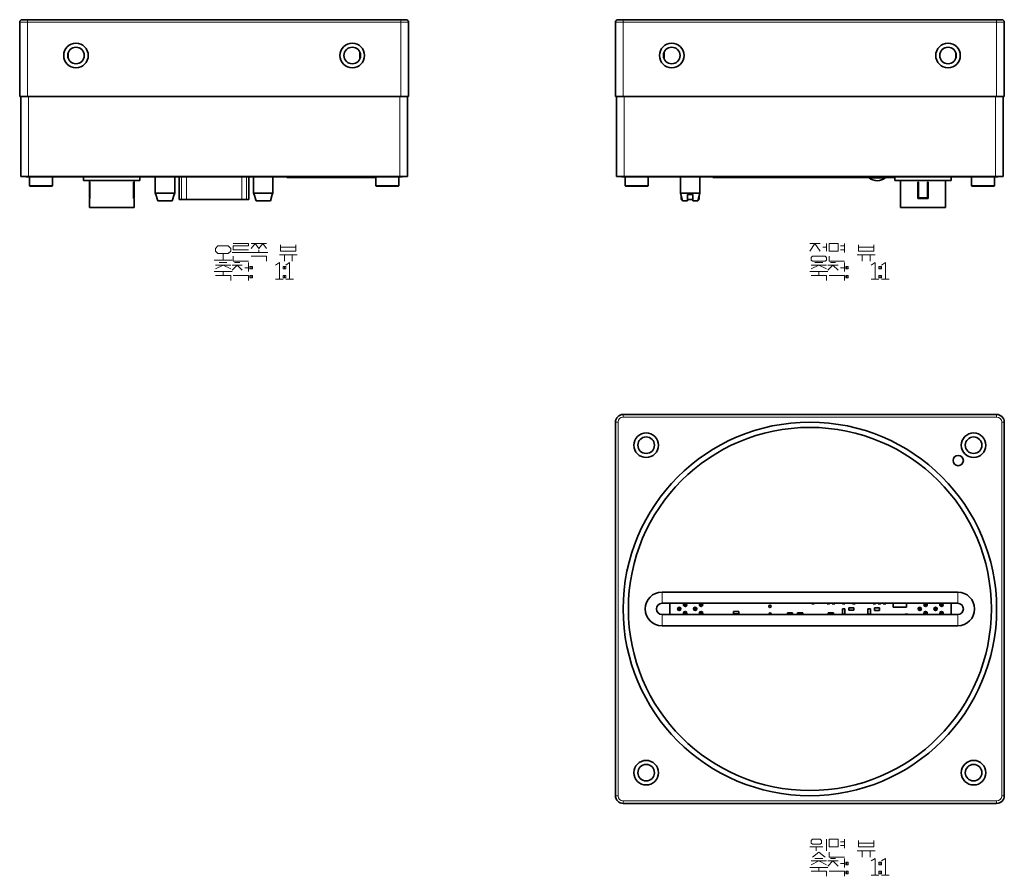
# Model space of a CAD drawing. Extents: x 143 to 572, y 61 to 374.
# Tile 1 of 6: x 143 to 335, y 61 to 228. Entities that reach past the tile are written whole.
import ezdxf

# ---------------------------------------------------------------- set-up
doc = ezdxf.new("R2010")
doc.units = 0

msp = doc.modelspace()

# ---------------------------------------------------------------- linework, layer by layer
at = {"color": 7, "lineweight": 13, "ltscale": 0.010983}
for p, q in [((142.56, 227.86), (143, 227.86)), ((218.12, 227.86), (218.56, 227.86)), ((259, 227.86), (259.44, 227.86)), ((334.56, 227.86), (335, 227.86))]:
    msp.add_line(p, q, dxfattribs=at)
at = {"color": 7, "lineweight": 35, "ltscale": 0.3625}
for p, q in [((142.56, 227.86), (142.56, 213.36)), ((218.56, 213.36), (218.56, 227.86)), ((259, 227.86), (259, 213.36)), ((335, 213.36), (335, 227.86))]:
    msp.add_line(p, q, dxfattribs=at)
at = {"color": 7, "lineweight": 13, "ltscale": 0.026517}
for p, q in [((143, 227.86), (144.06, 227.86)), ((217.06, 227.86), (218.12, 227.86)), ((259.44, 227.86), (260.5, 227.86)), ((333.5, 227.86), (334.56, 227.86))]:
    msp.add_line(p, q, dxfattribs=at)
at = {"color": 7, "lineweight": 35, "ltscale": 0.025}
for p, q in [((143.06, 228.36), (144.06, 228.36)), ((217.06, 228.36), (218.06, 228.36)), ((259.5, 228.36), (260.5, 228.36)), ((333.5, 228.36), (334.5, 228.36)), ((283.1, 112.73), (282.1, 112.73)), ((282.1, 112.23), (283.1, 112.23)), ((293.6, 112.45), (292.6, 112.45)), ((295.6, 112.45), (294.6, 112.45)), ((301.6, 112.45), (300.6, 112.45)), ((303.35, 113.2), (303.35, 112.2)), ((303.85, 112.2), (303.85, 113.2)), ((305.6, 113.45), (304.6, 113.45)), ((304.6, 112.95), (305.6, 112.95)), ((308.35, 113.2), (308.35, 112.2)), ((308.85, 112.2), (308.85, 113.2)), ((310.6, 113.42), (309.6, 113.42)), ((309.6, 112.92), (310.6, 112.92))]:
    msp.add_line(p, q, dxfattribs=at)
at = {"color": 7, "lineweight": 13, "ltscale": 0.003661}
for p, q in [((144.06, 228.21), (144.06, 228.36)), ((217.06, 228.21), (217.06, 228.36)), ((260.5, 228.21), (260.5, 228.36)), ((333.5, 228.21), (333.5, 228.36)), ((260.5, 151.2), (260.5, 151.05)), ((333.5, 151.2), (333.5, 151.05)), ((259, 149.7), (259.15, 149.7)), ((335, 149.7), (334.85, 149.7)), ((259, 76.7), (259.15, 76.7)), ((260.5, 75.2), (260.5, 75.35)), ((333.5, 75.2), (333.5, 75.35)), ((335, 76.7), (334.85, 76.7))]:
    msp.add_line(p, q, dxfattribs=at)
at = {"color": 7, "lineweight": 35}
for p, q in [((217.06, 228.36), (144.06, 228.36)), ((333.5, 228.36), (260.5, 228.36)), ((144.06, 213.36), (217.06, 213.36)), ((260.5, 213.36), (333.5, 213.36)), ((216.86, 197.74), (144.26, 197.74)), ((215.31, 197.65), (145.81, 197.65)), ((333.3, 197.74), (260.7, 197.74)), ((331.75, 197.65), (267, 197.65)), ((308.55, 197.55), (281.05, 197.55)), ((304.91, 197.65), (283.12, 197.65)), ((283.12, 197.65), (304.91, 197.65)), ((333.5, 151.2), (260.5, 151.2)), ((259, 149.7), (259, 76.7)), ((335, 76.7), (335, 149.7)), ((325.9, 116.49), (268.1, 116.49)), ((268.1, 114.3), (325.9, 114.3)), ((325.9, 112.1), (268.1, 112.1)), ((268.1, 109.91), (325.9, 109.91)), ((260.5, 75.2), (333.5, 75.2))]:
    msp.add_line(p, q, dxfattribs=at)
at = {"color": 7, "lineweight": 13, "ltscale": 0.008839}
for p, q in [((144.06, 227.86), (144.06, 228.21)), ((217.06, 227.86), (217.06, 228.21)), ((260.5, 227.86), (260.5, 228.21)), ((333.5, 227.86), (333.5, 228.21)), ((260.5, 151.05), (260.5, 150.7)), ((333.5, 151.05), (333.5, 150.7)), ((259.15, 149.7), (259.5, 149.7)), ((334.85, 149.7), (334.5, 149.7)), ((259.15, 76.7), (259.5, 76.7)), ((260.5, 75.35), (260.5, 75.7)), ((333.5, 75.35), (333.5, 75.7)), ((334.85, 76.7), (334.5, 76.7))]:
    msp.add_line(p, q, dxfattribs=at)
at = {"color": 7, "lineweight": 13}
for p, q in [((144.06, 227.86), (217.06, 227.86)), ((260.5, 227.86), (333.5, 227.86)), ((260.5, 150.7), (333.5, 150.7)), ((259.5, 76.7), (259.5, 149.7)), ((334.5, 149.7), (334.5, 76.7)), ((333.5, 75.7), (260.5, 75.7))]:
    msp.add_line(p, q, dxfattribs=at)
at = {"color": 7, "lineweight": 13, "ltscale": 0.3625}
for p, q in [((144.06, 213.36), (144.06, 227.86)), ((217.06, 227.86), (217.06, 213.36)), ((260.5, 213.36), (260.5, 227.86)), ((333.5, 227.86), (333.5, 213.36))]:
    msp.add_line(p, q, dxfattribs=at)
at = {"color": 7, "lineweight": 35, "ltscale": 0.030726}
for p, q in [((152.06, 220.75), (152.06, 221.97)), ((209.06, 221.97), (209.06, 220.75)), ((268.5, 221.97), (268.5, 220.75)), ((325.5, 220.75), (325.5, 221.97))]:
    msp.add_line(p, q, dxfattribs=at)
at = {"color": 7, "lineweight": 35, "ltscale": 0.010983}
for p, q in [((143, 213.36), (142.56, 213.36)), ((218.56, 213.36), (218.12, 213.36)), ((259.44, 213.36), (259, 213.36)), ((335, 213.36), (334.56, 213.36)), ((259.64, 197.74), (259.2, 197.74)), ((334.36, 197.74), (334.8, 197.74))]:
    msp.add_line(p, q, dxfattribs=at)
at = {"color": 7, "lineweight": 35, "ltscale": 0.3905}
for p, q in [((142.76, 197.74), (142.76, 213.36)), ((218.36, 197.74), (218.36, 213.36)), ((259.2, 197.74), (259.2, 213.36)), ((334.8, 197.74), (334.8, 213.36))]:
    msp.add_line(p, q, dxfattribs=at)
at = {"color": 7, "lineweight": 35, "ltscale": 0.026517}
for p, q in [((144.06, 213.36), (143, 213.36)), ((218.12, 213.36), (217.06, 213.36)), ((260.5, 213.36), (259.44, 213.36)), ((334.56, 213.36), (333.5, 213.36)), ((259.64, 197.74), (260.7, 197.74)), ((334.36, 197.74), (333.3, 197.74))]:
    msp.add_line(p, q, dxfattribs=at)
at = {"color": 7, "lineweight": 13, "ltscale": 0.3905}
for p, q in [((144.26, 197.74), (144.26, 213.36)), ((216.86, 197.74), (216.86, 213.36)), ((260.7, 197.74), (260.7, 213.36)), ((333.3, 197.74), (333.3, 213.36))]:
    msp.add_line(p, q, dxfattribs=at)
at = {"color": 7, "lineweight": 35, "ltscale": 0.010984}
for p, q in [((143.2, 197.74), (142.76, 197.74)), ((217.92, 197.74), (218.36, 197.74))]:
    msp.add_line(p, q, dxfattribs=at)
at = {"color": 7, "lineweight": 35, "ltscale": 0.026516}
for p, q in [((143.2, 197.74), (144.26, 197.74)), ((216.86, 197.74), (217.92, 197.74))]:
    msp.add_line(p, q, dxfattribs=at)
at = {"color": 7, "lineweight": 35, "ltscale": 0.00225}
for p, q in [((143.81, 197.74), (143.81, 197.65)), ((217.31, 197.65), (217.31, 197.74)), ((260.25, 197.65), (260.25, 197.74)), ((261.9, 197.65), (261.9, 197.74)), ((333.75, 197.74), (333.75, 197.65))]:
    msp.add_line(p, q, dxfattribs=at)
at = {"color": 7, "lineweight": 35, "ltscale": 0.014645}
for p, q in [((144.4, 197.65), (143.81, 197.65)), ((217.31, 197.65), (216.72, 197.65)), ((260.25, 197.65), (260.84, 197.65)), ((333.75, 197.65), (333.16, 197.65))]:
    msp.add_line(p, q, dxfattribs=at)
at = {"color": 7, "lineweight": 35, "ltscale": 0.035355}
for p, q in [((145.81, 197.65), (144.4, 197.65)), ((216.72, 197.65), (215.31, 197.65)), ((267, 197.65), (265.59, 197.65)), ((333.16, 197.65), (331.75, 197.65))]:
    msp.add_line(p, q, dxfattribs=at)
at = {"color": 7, "lineweight": 35, "ltscale": 0.044}
for p, q in [((144.46, 197.65), (144.46, 195.89)), ((144.46, 197.65), (144.46, 195.89)), ((148.96, 197.65), (148.96, 195.89)), ((212.16, 197.65), (212.16, 195.89)), ((216.66, 197.65), (216.66, 195.89)), ((260.9, 197.65), (260.9, 195.89)), ((260.9, 197.65), (260.9, 195.89)), ((265.4, 197.65), (265.4, 195.89)), ((328.6, 197.65), (328.6, 195.89)), ((328.6, 197.65), (328.6, 195.89)), ((333.1, 197.65), (333.1, 195.89))]:
    msp.add_line(p, q, dxfattribs=at)
at = {"color": 7, "lineweight": 13, "ltscale": 0.00225}
for p, q in [((145.81, 197.74), (145.81, 197.65)), ((215.31, 197.74), (215.31, 197.65)), ((260.84, 197.65), (260.84, 197.74)), ((265.59, 197.65), (265.59, 197.74)), ((267, 197.65), (267, 197.74)), ((331.75, 197.74), (331.75, 197.65))]:
    msp.add_line(p, q, dxfattribs=at)
at = {"color": 7, "lineweight": 35, "ltscale": 0.01775}
for p, q in [((155.06, 196.94), (155.06, 197.65)), ((166.06, 196.94), (166.06, 197.65)), ((313.6, 196.94), (313.6, 197.65)), ((324.6, 196.94), (324.6, 197.65))]:
    msp.add_line(p, q, dxfattribs=at)
at = {"color": 7, "lineweight": 35, "ltscale": 0.275}
msp.add_line((155.06, 196.94), (166.06, 196.94), dxfattribs=at)
at = {"color": 7, "lineweight": 35, "ltscale": 0.085236}
for p, q in [((156.18, 193.53), (156.18, 196.94)), ((164.94, 193.53), (164.94, 196.94))]:
    msp.add_line(p, q, dxfattribs=at)
at = {"color": 7, "lineweight": 35, "ltscale": 0.000590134}
for p, q in [((156.29, 196.62), (156.27, 196.62)), ((164.85, 196.62), (164.83, 196.62)), ((156.27, 193.53), (156.29, 193.53)), ((164.85, 193.53), (164.83, 193.53))]:
    msp.add_line(p, q, dxfattribs=at)
at = {"color": 7, "lineweight": 35, "ltscale": 0.07733}
for p, q in [((156.27, 193.53), (156.27, 196.62)), ((164.85, 193.53), (164.85, 196.62)), ((318.21, 193.53), (318.21, 196.62)), ((319.99, 193.53), (319.99, 196.62))]:
    msp.add_line(p, q, dxfattribs=at)
at = {"color": 7, "lineweight": 35, "ltscale": 0.08}
for p, q in [((156.29, 193.42), (156.29, 196.62)), ((164.83, 193.42), (164.83, 196.62)), ((169.06, 194.45), (169.06, 197.65)), ((172.86, 194.45), (172.86, 197.65)), ((188.26, 194.45), (188.26, 197.65)), ((192.06, 194.45), (192.06, 197.65)), ((318.1, 193.42), (318.1, 196.62)), ((320.1, 193.42), (320.1, 196.62))]:
    msp.add_line(p, q, dxfattribs=at)
at = {"color": 7, "lineweight": 35, "ltscale": 0.079999}
for p, q in [((169.06, 194.45), (169.06, 197.65)), ((188.26, 194.45), (188.26, 197.65))]:
    msp.add_line(p, q, dxfattribs=at)
at = {"color": 7, "lineweight": 35, "ltscale": 0.11025}
for p, q in [((173.76, 193.24), (173.76, 197.65)), ((187.36, 193.24), (187.36, 197.65))]:
    msp.add_line(p, q, dxfattribs=at)
at = {"color": 7, "lineweight": 13, "ltscale": 0.11025}
for p, q in [((173.79, 193.24), (173.79, 197.65)), ((174.2, 197.65), (174.2, 193.24)), ((175.16, 193.24), (175.16, 197.65)), ((185.96, 197.65), (185.96, 193.24)), ((186.92, 197.65), (186.92, 193.24)), ((187.33, 197.65), (187.33, 193.24))]:
    msp.add_line(p, q, dxfattribs=at)
at = {"color": 7, "lineweight": 35, "ltscale": 0.0025}
for p, q in [((194.76, 197.55), (194.76, 197.65)), ((278.05, 197.65), (278.05, 197.55)), ((297.35, 114.3), (297.35, 114.2)), ((297.85, 114.2), (297.85, 114.3)), ((300.35, 114.3), (300.35, 114.2)), ((300.85, 114.2), (300.85, 114.3)), ((301.35, 114.3), (301.35, 114.2)), ((301.85, 114.2), (301.85, 114.3)), ((303.35, 114.3), (303.35, 114.2)), ((303.85, 114.2), (303.85, 114.3)), ((305.35, 114.3), (305.35, 114.2)), ((305.85, 114.2), (305.85, 114.3)), ((309.35, 114.3), (309.35, 114.2)), ((309.85, 114.2), (309.85, 114.3)), ((310.35, 114.3), (310.35, 114.2)), ((310.85, 114.2), (310.85, 114.3)), ((311.35, 114.3), (311.35, 114.2)), ((311.85, 114.2), (311.85, 114.3)), ((315.65, 112.2), (315.65, 112.1)), ((316.15, 112.1), (316.15, 112.2))]:
    msp.add_line(p, q, dxfattribs=at)
at = {"color": 7, "lineweight": 35, "ltscale": 0.021967}
for p, q in [((195.64, 197.55), (194.76, 197.55)), ((278.93, 197.55), (278.05, 197.55))]:
    msp.add_line(p, q, dxfattribs=at)
at = {"color": 7, "lineweight": 35, "ltscale": 0.053033}
for p, q in [((197.76, 197.55), (195.64, 197.55)), ((278.93, 197.55), (281.05, 197.55))]:
    msp.add_line(p, q, dxfattribs=at)
at = {"color": 7, "lineweight": 13, "ltscale": 0.0025}
for p, q in [((197.76, 197.55), (197.76, 197.65)), ((210.81, 197.55), (210.81, 197.65)), ((281.05, 197.65), (281.05, 197.55)), ((313.15, 197.55), (313.15, 197.65))]:
    msp.add_line(p, q, dxfattribs=at)
at = {"color": 7, "lineweight": 35, "ltscale": 0.32625}
msp.add_line((210.81, 197.55), (197.76, 197.55), dxfattribs=at)
at = {"color": 7, "lineweight": 35, "ltscale": 0.03375}
msp.add_line((212.16, 197.55), (210.81, 197.55), dxfattribs=at)
at = {"color": 7, "lineweight": 35, "ltscale": 0.0415}
msp.add_line((212.16, 197.55), (212.16, 195.89), dxfattribs=at)
at = {"color": 7, "lineweight": 35, "ltscale": 0.001605}
msp.add_line((260.9, 197.65), (260.84, 197.65), dxfattribs=at)
at = {"color": 7, "lineweight": 35, "ltscale": 0.1125}
for p, q in [((260.9, 197.65), (265.4, 197.65)), ((333.1, 197.65), (328.6, 197.65)), ((265.4, 195.89), (260.9, 195.89)), ((328.6, 195.89), (333.1, 195.89))]:
    msp.add_line(p, q, dxfattribs=at)
at = {"color": 7, "lineweight": 35, "ltscale": 0.013139}
msp.add_line((261.9, 197.66), (261.37, 197.66), dxfattribs=at)
at = {"color": 7, "lineweight": 35, "ltscale": 0.002}
msp.add_line((264.13, 197.66), (264.13, 197.74), dxfattribs=at)
at = {"color": 7, "lineweight": 35, "ltscale": 0.023007}
msp.add_line((265.05, 197.66), (264.13, 197.66), dxfattribs=at)
at = {"color": 7, "lineweight": 35, "ltscale": 0.000250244}
msp.add_line((265.05, 197.65), (265.05, 197.66), dxfattribs=at)
at = {"color": 7, "lineweight": 35, "ltscale": 0.013466}
msp.add_line((265.59, 197.65), (265.05, 197.65), dxfattribs=at)
at = {"color": 7, "lineweight": 35, "ltscale": 0.080001}
for p, q in [((271.7, 194.45), (271.7, 197.65)), ((271.7, 194.45), (271.7, 197.65)), ((275.5, 194.45), (275.5, 197.65))]:
    msp.add_line(p, q, dxfattribs=at)
at = {"color": 7, "lineweight": 35, "ltscale": 0.005064}
msp.add_line((277.54, 197.65), (277.34, 197.65), dxfattribs=at)
at = {"color": 7, "lineweight": 35, "ltscale": 0.007516}
msp.add_line((277.84, 197.65), (277.54, 197.65), dxfattribs=at)
at = {"color": 7, "lineweight": 35, "ltscale": 0.005693}
for p, q in [((278.07, 197.65), (277.84, 197.65)), ((308.46, 197.65), (308.23, 197.65))]:
    msp.add_line(p, q, dxfattribs=at)
at = {"color": 7, "lineweight": 35, "ltscale": 0.005672}
msp.add_line((278.3, 197.65), (278.07, 197.65), dxfattribs=at)
at = {"color": 7, "lineweight": 35, "ltscale": 0.027775}
msp.add_line((279.25, 197.65), (278.14, 197.65), dxfattribs=at)
at = {"color": 7, "lineweight": 35, "ltscale": 0.016257}
msp.add_line((278.28, 197.65), (278.93, 197.65), dxfattribs=at)
at = {"color": 7, "lineweight": 35, "ltscale": 0.001904}
msp.add_line((278.38, 197.65), (278.3, 197.65), dxfattribs=at)
at = {"color": 7, "lineweight": 35, "ltscale": 0.008025}
msp.add_line((278.93, 197.65), (279.25, 197.65), dxfattribs=at)
at = {"color": 7, "lineweight": 35, "ltscale": 0.007699}
msp.add_line((279.56, 197.65), (279.25, 197.65), dxfattribs=at)
at = {"color": 7, "lineweight": 35, "ltscale": 0.041668}
msp.add_line((279.38, 197.65), (281.05, 197.65), dxfattribs=at)
at = {"color": 7, "lineweight": 35, "ltscale": 0.027745}
msp.add_line((280.55, 197.65), (279.44, 197.65), dxfattribs=at)
at = {"color": 7, "lineweight": 35, "ltscale": 0.007739}
for p, q in [((279.87, 197.65), (279.56, 197.65)), ((283.12, 197.65), (282.81, 197.65)), ((309.26, 197.65), (308.95, 197.65))]:
    msp.add_line(p, q, dxfattribs=at)
at = {"color": 7, "lineweight": 35, "ltscale": 0.048898}
msp.add_line((282.5, 197.65), (280.55, 197.65), dxfattribs=at)
at = {"color": 7, "lineweight": 35, "ltscale": 0.036398}
msp.add_line((281.05, 197.65), (282.5, 197.65), dxfattribs=at)
at = {"color": 7, "lineweight": 35, "ltscale": 0.007698}
for p, q in [((282.81, 197.65), (282.5, 197.65)), ((308.95, 197.65), (308.65, 197.65))]:
    msp.add_line(p, q, dxfattribs=at)
at = {"color": 7, "lineweight": 35, "ltscale": 0.004351}
msp.add_line((299.45, 197.55), (299.27, 197.55), dxfattribs=at)
at = {"color": 7, "lineweight": 35, "ltscale": 0.001925}
msp.add_line((299.52, 197.55), (299.45, 197.55), dxfattribs=at)
at = {"color": 7, "lineweight": 35, "ltscale": 0.0006073}
msp.add_line((304.94, 197.65), (304.91, 197.65), dxfattribs=at)
at = {"color": 7, "lineweight": 35, "ltscale": 0.001418}
msp.add_line((305, 197.65), (304.94, 197.65), dxfattribs=at)
at = {"color": 7, "lineweight": 35, "ltscale": 0.001722}
msp.add_line((305.07, 197.65), (305, 197.65), dxfattribs=at)
at = {"color": 7, "lineweight": 35, "ltscale": 0.00472}
msp.add_line((305.26, 197.65), (305.07, 197.65), dxfattribs=at)
at = {"color": 7, "lineweight": 35, "ltscale": 0.002292}
msp.add_line((305.35, 197.65), (305.26, 197.65), dxfattribs=at)
at = {"color": 7, "lineweight": 35, "ltscale": 0.00551}
msp.add_line((305.57, 197.65), (305.35, 197.65), dxfattribs=at)
at = {"color": 7, "lineweight": 35, "ltscale": 0.005228}
msp.add_line((305.78, 197.65), (305.57, 197.65), dxfattribs=at)
at = {"color": 7, "lineweight": 35, "ltscale": 0.003687}
msp.add_line((305.93, 197.65), (305.78, 197.65), dxfattribs=at)
at = {"color": 7, "lineweight": 35, "ltscale": 0.002715}
msp.add_line((306.04, 197.65), (305.93, 197.65), dxfattribs=at)
at = {"color": 7, "lineweight": 35, "ltscale": 0.000891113}
msp.add_line((306.07, 197.65), (306.04, 197.65), dxfattribs=at)
at = {"color": 7, "lineweight": 35, "ltscale": 0.0096}
for p, q in [((306.46, 197.65), (306.07, 197.65)), ((306.07, 197.65), (306.46, 197.65))]:
    msp.add_line(p, q, dxfattribs=at)
at = {"color": 7, "lineweight": 35, "ltscale": 0.001053}
for p, q in [((306.5, 197.65), (306.46, 197.65)), ((306.81, 197.65), (306.77, 197.65))]:
    msp.add_line(p, q, dxfattribs=at)
at = {"color": 7, "lineweight": 35, "ltscale": 0.00304}
msp.add_line((306.62, 197.65), (306.5, 197.65), dxfattribs=at)
at = {"color": 7, "lineweight": 35, "ltscale": 0.003645}
msp.add_line((306.77, 197.65), (306.62, 197.65), dxfattribs=at)
at = {"color": 7, "lineweight": 35, "ltscale": 0.003039}
msp.add_line((306.93, 197.65), (306.81, 197.65), dxfattribs=at)
at = {"color": 7, "lineweight": 35, "ltscale": 0.004781}
for p, q in [((307.12, 197.65), (306.93, 197.65)), ((307.82, 197.65), (307.62, 197.65))]:
    msp.add_line(p, q, dxfattribs=at)
at = {"color": 7, "lineweight": 35, "ltscale": 0.006321}
msp.add_line((307.37, 197.65), (307.12, 197.65), dxfattribs=at)
at = {"color": 7, "lineweight": 35, "ltscale": 0.006281}
msp.add_line((307.62, 197.65), (307.37, 197.65), dxfattribs=at)
at = {"color": 7, "lineweight": 35, "ltscale": 0.003018}
msp.add_line((307.94, 197.65), (307.82, 197.65), dxfattribs=at)
at = {"color": 7, "lineweight": 35, "ltscale": 0.001074}
msp.add_line((307.98, 197.65), (307.94, 197.65), dxfattribs=at)
at = {"color": 7, "lineweight": 35, "ltscale": 0.006274}
msp.add_line((308.23, 197.65), (307.98, 197.65), dxfattribs=at)
at = {"color": 7, "lineweight": 35, "ltscale": 0.001321}
msp.add_line((308.51, 197.65), (308.46, 197.65), dxfattribs=at)
at = {"color": 7, "lineweight": 35, "ltscale": 0.005373}
msp.add_line((308.73, 197.65), (308.51, 197.65), dxfattribs=at)
at = {"color": 7, "lineweight": 35, "ltscale": 0.005354}
for p, q in [((308.58, 197.45), (308.51, 197.65)), ((311.74, 197.45), (311.81, 197.65))]:
    msp.add_line(p, q, dxfattribs=at)
at = {"color": 7, "lineweight": 35, "ltscale": 0.015195}
msp.add_line((309.19, 197.45), (308.58, 197.45), dxfattribs=at)
at = {"color": 7, "lineweight": 35, "ltscale": 0.055358}
msp.add_line((311.41, 197.45), (309.19, 197.45), dxfattribs=at)
at = {"color": 7, "lineweight": 35, "ltscale": 0.055024}
msp.add_line((311.46, 197.65), (309.26, 197.65), dxfattribs=at)
at = {"color": 7, "lineweight": 35, "ltscale": 0.008334}
msp.add_line((311.74, 197.45), (311.41, 197.45), dxfattribs=at)
at = {"color": 7, "lineweight": 35, "ltscale": 0.008722}
msp.add_line((311.81, 197.65), (311.46, 197.65), dxfattribs=at)
at = {"color": 7, "lineweight": 35, "ltscale": 0.034317}
msp.add_line((313.15, 197.55), (311.78, 197.55), dxfattribs=at)
at = {"color": 7, "lineweight": 35, "ltscale": 0.003347}
for p, q in [((311.95, 197.65), (311.81, 197.65)), ((311.81, 197.65), (311.95, 197.65))]:
    msp.add_line(p, q, dxfattribs=at)
at = {"color": 7, "lineweight": 35, "ltscale": 0.006605}
for p, q in [((312.21, 197.65), (311.95, 197.65)), ((313.1, 197.65), (312.84, 197.65))]:
    msp.add_line(p, q, dxfattribs=at)
at = {"color": 7, "lineweight": 35, "ltscale": 0.004639}
for p, q in [((312.4, 197.65), (312.21, 197.65)), ((313.29, 197.65), (313.1, 197.65))]:
    msp.add_line(p, q, dxfattribs=at)
at = {"color": 7, "lineweight": 35, "ltscale": 0.003302}
for p, q in [((312.53, 197.65), (312.4, 197.65)), ((313.42, 197.65), (313.29, 197.65))]:
    msp.add_line(p, q, dxfattribs=at)
at = {"color": 7, "lineweight": 35, "ltscale": 0.002391}
for p, q in [((312.62, 197.65), (312.53, 197.65)), ((313.51, 197.65), (313.42, 197.65))]:
    msp.add_line(p, q, dxfattribs=at)
at = {"color": 7, "lineweight": 35, "ltscale": 0.000769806}
for p, q in [((312.65, 197.65), (312.62, 197.65)), ((313.54, 197.65), (313.51, 197.65))]:
    msp.add_line(p, q, dxfattribs=at)
at = {"color": 7, "lineweight": 35, "ltscale": 0.004538}
for p, q in [((312.84, 197.65), (312.65, 197.65)), ((312.65, 197.65), (312.84, 197.65))]:
    msp.add_line(p, q, dxfattribs=at)
at = {"color": 7, "lineweight": 35, "ltscale": 0.01125}
msp.add_line((313.6, 197.55), (313.15, 197.55), dxfattribs=at)
at = {"color": 7, "lineweight": 35, "ltscale": 0.001357}
msp.add_line((313.6, 197.65), (313.54, 197.65), dxfattribs=at)
at = {"color": 7, "lineweight": 35, "ltscale": 0.1375}
for q in [(313.6, 196.94), (324.6, 196.94)]:
    msp.add_line((319.1, 196.94), q, dxfattribs=at)
at = {"color": 7, "lineweight": 35, "ltscale": 0.1325}
for p, q in [((314.71, 191.64), (314.71, 196.94)), ((323.48, 191.64), (323.48, 196.94))]:
    msp.add_line(p, q, dxfattribs=at)
at = {"color": 7, "lineweight": 35, "ltscale": 0.00267}
for p, q in [((318.21, 196.62), (318.1, 196.62)), ((320.1, 196.62), (319.99, 196.62)), ((156.29, 193.42), (156.29, 193.53)), ((318.85, 193.53), (318.85, 193.42))]:
    msp.add_line(p, q, dxfattribs=at)
at = {"color": 7, "lineweight": 35, "ltscale": 0.05625}
for p, q in [((144.46, 195.89), (146.71, 195.89)), ((146.71, 195.89), (148.96, 195.89)), ((212.16, 195.89), (214.41, 195.89)), ((214.41, 195.89), (216.66, 195.89))]:
    msp.add_line(p, q, dxfattribs=at)
at = {"color": 7, "lineweight": 35, "ltscale": 0.003182}
for p, q in [((144.55, 195.8), (144.46, 195.89)), ((144.55, 195.8), (144.46, 195.89)), ((148.87, 195.8), (148.96, 195.89)), ((212.25, 195.8), (212.16, 195.89)), ((212.25, 195.8), (212.16, 195.89)), ((216.57, 195.8), (216.66, 195.89)), ((260.99, 195.8), (260.9, 195.89)), ((260.99, 195.8), (260.9, 195.89)), ((265.31, 195.8), (265.4, 195.89)), ((328.69, 195.8), (328.6, 195.89)), ((328.69, 195.8), (328.6, 195.89)), ((333.01, 195.8), (333.1, 195.89))]:
    msp.add_line(p, q, dxfattribs=at)
at = {"color": 7, "lineweight": 35, "ltscale": 0.054}
for p, q in [((146.71, 195.8), (144.55, 195.8)), ((148.87, 195.8), (146.71, 195.8)), ((214.41, 195.8), (212.25, 195.8)), ((216.57, 195.8), (214.41, 195.8))]:
    msp.add_line(p, q, dxfattribs=at)
at = {"color": 7, "lineweight": 35, "ltscale": 0.00647}
for p, q in [((169.13, 194.2), (169.06, 194.45)), ((169.13, 194.2), (169.06, 194.45)), ((172.79, 194.2), (172.86, 194.45)), ((188.33, 194.2), (188.26, 194.45)), ((188.33, 194.2), (188.26, 194.45)), ((191.99, 194.2), (192.06, 194.45))]:
    msp.add_line(p, q, dxfattribs=at)
at = {"color": 7, "lineweight": 35, "ltscale": 0.095}
for p, q in [((172.86, 194.45), (169.06, 194.45)), ((192.06, 194.45), (188.26, 194.45))]:
    msp.add_line(p, q, dxfattribs=at)
at = {"color": 7, "lineweight": 35, "ltscale": 0.108}
for p, q in [((260.99, 195.8), (265.31, 195.8)), ((333.01, 195.8), (328.69, 195.8))]:
    msp.add_line(p, q, dxfattribs=at)
at = {"color": 7, "lineweight": 35, "ltscale": 0.0475}
for p, q in [((273.6, 194.45), (271.7, 194.45)), ((275.5, 194.45), (273.6, 194.45))]:
    msp.add_line(p, q, dxfattribs=at)
at = {"color": 7, "lineweight": 35, "ltscale": 0.038823}
for p, q in [((272.1, 192.95), (271.7, 194.45)), ((275.1, 192.95), (275.5, 194.45))]:
    msp.add_line(p, q, dxfattribs=at)
at = {"color": 7, "lineweight": 35, "ltscale": 0.01449}
msp.add_line((271.85, 193.89), (271.7, 194.45), dxfattribs=at)
at = {"color": 7, "lineweight": 35, "ltscale": 0.00261}
msp.add_line((320.1, 194.45), (319.99, 194.45), dxfattribs=at)
at = {"color": 7, "lineweight": 35, "ltscale": 0.002298}
for p, q in [((156.27, 193.53), (156.18, 193.53)), ((164.94, 193.53), (164.85, 193.53))]:
    msp.add_line(p, q, dxfattribs=at)
at = {"color": 7, "lineweight": 35, "ltscale": 0.002888}
for p, q in [((156.29, 193.42), (156.18, 193.42)), ((164.94, 193.42), (164.83, 193.42))]:
    msp.add_line(p, q, dxfattribs=at)
at = {"color": 7, "lineweight": 35, "ltscale": 0.044594}
for p, q in [((156.18, 191.64), (156.18, 193.42)), ((164.94, 191.64), (164.94, 193.42))]:
    msp.add_line(p, q, dxfattribs=at)
at = {"color": 7, "lineweight": 35, "ltscale": 0.001738}
for p, q in [((169.2, 194.2), (169.13, 194.2)), ((172.79, 194.2), (172.72, 194.2)), ((188.4, 194.2), (188.33, 194.2)), ((191.99, 194.2), (191.92, 194.2))]:
    msp.add_line(p, q, dxfattribs=at)
at = {"color": 7, "lineweight": 35, "ltscale": 0.032461}
for p, q in [((169.2, 194.2), (169.55, 192.95)), ((169.55, 192.95), (169.2, 194.2)), ((169.2, 194.2), (169.55, 192.95)), ((169.55, 192.95), (169.2, 194.2)), ((172.37, 192.95), (172.72, 194.2)), ((188.4, 194.2), (188.75, 192.95)), ((188.75, 192.95), (188.4, 194.2)), ((188.4, 194.2), (188.75, 192.95)), ((188.75, 192.95), (188.4, 194.2)), ((191.57, 192.95), (191.92, 194.2))]:
    msp.add_line(p, q, dxfattribs=at)
at = {"color": 7, "lineweight": 35, "ltscale": 0.070609}
for p, q in [((172.37, 192.95), (169.55, 192.95)), ((191.57, 192.95), (188.75, 192.95))]:
    msp.add_line(p, q, dxfattribs=at)
at = {"color": 7, "lineweight": 35, "ltscale": 0.000851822}
for p, q in [((173.79, 193.24), (173.76, 193.24)), ((187.36, 193.24), (187.33, 193.24))]:
    msp.add_line(p, q, dxfattribs=at)
at = {"color": 7, "lineweight": 35, "ltscale": 0.010048}
for p, q in [((173.79, 193.24), (174.2, 193.24)), ((186.92, 193.24), (187.33, 193.24))]:
    msp.add_line(p, q, dxfattribs=at)
at = {"color": 7, "lineweight": 35, "ltscale": 0.024148}
for p, q in [((175.16, 193.24), (174.2, 193.24)), ((186.92, 193.24), (185.96, 193.24))]:
    msp.add_line(p, q, dxfattribs=at)
at = {"color": 7, "lineweight": 35, "ltscale": 0.269904}
msp.add_line((175.16, 193.24), (185.96, 193.24), dxfattribs=at)
at = {"color": 7, "lineweight": 35, "ltscale": 0.016255}
msp.add_line((271.85, 193.89), (271.85, 193.24), dxfattribs=at)
at = {"color": 7, "lineweight": 35, "ltscale": 0.004356}
for p, q in [((272.02, 193.24), (271.85, 193.24)), ((275.35, 193.24), (275.17, 193.24))]:
    msp.add_line(p, q, dxfattribs=at)
at = {"color": 7, "lineweight": 35, "ltscale": 0.007506}
msp.add_line((272.1, 192.95), (272.02, 193.24), dxfattribs=at)
at = {"color": 7, "lineweight": 35, "ltscale": 0.024952}
for p, q in [((273.1, 192.95), (272.1, 192.95)), ((275.1, 192.95), (274.1, 192.95))]:
    msp.add_line(p, q, dxfattribs=at)
at = {"color": 7, "lineweight": 35, "ltscale": 0.03125}
for p, q in [((273.1, 192.95), (273.1, 194.2)), ((274.1, 194.2), (274.1, 192.95))]:
    msp.add_line(p, q, dxfattribs=at)
at = {"color": 7, "lineweight": 35, "ltscale": 0.0125}
for p, q in [((273.6, 194.2), (273.1, 194.2)), ((274.1, 194.2), (273.6, 194.2)), ((297.35, 114.2), (297.85, 114.2)), ((300.35, 114.2), (300.85, 114.2)), ((301.35, 114.2), (301.85, 114.2)), ((303.35, 114.2), (303.85, 114.2)), ((305.35, 114.2), (305.85, 114.2)), ((309.35, 114.2), (309.85, 114.2)), ((310.35, 114.2), (310.85, 114.2)), ((311.35, 114.2), (311.85, 114.2)), ((282.1, 112.73), (282.1, 112.23)), ((283.1, 112.23), (283.1, 112.73)), ((303.85, 113.2), (303.35, 113.2)), ((303.35, 112.2), (303.85, 112.2)), ((304.6, 113.45), (304.6, 112.95)), ((305.6, 112.95), (305.6, 113.45)), ((308.85, 113.2), (308.35, 113.2)), ((308.35, 112.2), (308.85, 112.2)), ((309.6, 113.42), (309.6, 112.92)), ((310.6, 112.92), (310.6, 113.42)), ((316.15, 112.2), (315.65, 112.2))]:
    msp.add_line(p, q, dxfattribs=at)
at = {"color": 7, "lineweight": 13, "ltscale": 0.024}
msp.add_line((273.11, 193.24), (273.11, 194.2), dxfattribs=at)
at = {"color": 7, "lineweight": 35, "ltscale": 0.02478}
msp.add_line((273.11, 193.24), (274.1, 193.24), dxfattribs=at)
at = {"color": 7, "lineweight": 35, "ltscale": 0.007088}
msp.add_line((274.38, 192.95), (274.1, 192.95), dxfattribs=at)
at = {"color": 7, "lineweight": 35, "ltscale": 0.016254}
msp.add_line((275.35, 193.24), (275.35, 193.89), dxfattribs=at)
at = {"color": 7, "lineweight": 35, "ltscale": 0.05}
msp.add_line((320.1, 193.42), (318.1, 193.42), dxfattribs=at)
at = {"color": 7, "lineweight": 35, "ltscale": 0.044661}
msp.add_line((319.99, 193.53), (318.21, 193.53), dxfattribs=at)
at = {"color": 7, "lineweight": 35, "ltscale": 0.002764}
msp.add_line((318.97, 193.42), (318.95, 193.53), dxfattribs=at)
at = {"color": 7, "lineweight": 35, "ltscale": 0.109625}
for p, q in [((160.56, 191.64), (156.18, 191.64)), ((164.94, 191.64), (160.56, 191.64)), ((319.1, 191.64), (314.71, 191.64)), ((323.48, 191.64), (319.1, 191.64))]:
    msp.add_line(p, q, dxfattribs=at)
at = {"color": 7, "lineweight": 13, "ltscale": 0.0547}
for p, q in [((268.1, 114.3), (268.1, 116.49)), ((325.9, 114.3), (325.9, 116.49)), ((268.1, 112.1), (268.1, 109.91)), ((325.9, 112.1), (325.9, 109.91))]:
    msp.add_line(p, q, dxfattribs=at)
at = {"color": 7, "lineweight": 35, "ltscale": 0.055}
for p, q in [((269.6, 114.3), (269.6, 112.1)), ((324.6, 112.1), (324.6, 114.3))]:
    msp.add_line(p, q, dxfattribs=at)
at = {"color": 7, "lineweight": 35, "ltscale": 0.0075}
for p, q in [((272.47, 113.85), (272.47, 114.15)), ((272.47, 114.15), (272.77, 114.15)), ((272.77, 113.85), (272.47, 113.85)), ((272.77, 114.15), (272.77, 113.85)), ((275.58, 114.15), (275.88, 114.15)), ((275.58, 114.15), (275.58, 113.85)), ((275.88, 113.85), (275.58, 113.85)), ((275.88, 114.15), (275.88, 113.85)), ((319.47, 113.85), (319.47, 114.15)), ((319.47, 114.15), (319.77, 114.15)), ((319.77, 113.85), (319.47, 113.85)), ((319.77, 114.15), (319.77, 113.85)), ((322.58, 114.15), (322.88, 114.15)), ((322.58, 114.15), (322.58, 113.85)), ((322.88, 113.85), (322.58, 113.85)), ((322.88, 114.15), (322.88, 113.85)), ((271.32, 113.35), (271.62, 113.35)), ((271.32, 113.35), (271.32, 113.05)), ((271.62, 113.05), (271.32, 113.05)), ((271.62, 113.35), (271.62, 113.05)), ((272.47, 112.25), (272.47, 112.55)), ((272.47, 112.55), (272.77, 112.55)), ((272.77, 112.25), (272.47, 112.25)), ((272.77, 112.55), (272.77, 112.25)), ((274.43, 113.05), (274.43, 113.35)), ((274.43, 113.35), (274.73, 113.35)), ((274.73, 113.05), (274.43, 113.05)), ((274.73, 113.35), (274.73, 113.05)), ((275.58, 112.55), (275.88, 112.55)), ((275.58, 112.55), (275.58, 112.25)), ((275.88, 112.25), (275.58, 112.25)), ((275.88, 112.55), (275.88, 112.25)), ((318.32, 113.35), (318.62, 113.35)), ((318.32, 113.35), (318.32, 113.05)), ((318.62, 113.05), (318.32, 113.05)), ((318.62, 113.35), (318.62, 113.05)), ((319.47, 112.25), (319.47, 112.55)), ((319.47, 112.55), (319.77, 112.55)), ((319.77, 112.25), (319.47, 112.25)), ((319.77, 112.55), (319.77, 112.25)), ((321.43, 113.05), (321.43, 113.35)), ((321.43, 113.35), (321.73, 113.35)), ((321.73, 113.05), (321.43, 113.05)), ((321.73, 113.35), (321.73, 113.05)), ((322.58, 112.55), (322.88, 112.55)), ((322.58, 112.55), (322.58, 112.25)), ((322.88, 112.25), (322.58, 112.25)), ((322.88, 112.55), (322.88, 112.25))]:
    msp.add_line(p, q, dxfattribs=at)
at = {"color": 7, "lineweight": 35, "ltscale": 0.003605}
for p, q in [((275.43, 114.15), (275.58, 114.15)), ((322.43, 114.15), (322.58, 114.15))]:
    msp.add_line(p, q, dxfattribs=at)
at = {"color": 7, "lineweight": 35, "ltscale": 0.003602}
for p, q in [((275.58, 113.85), (275.43, 113.85)), ((322.58, 113.85), (322.43, 113.85)), ((275.43, 112.55), (275.58, 112.55)), ((322.43, 112.55), (322.58, 112.55))]:
    msp.add_line(p, q, dxfattribs=at)
at = {"color": 7, "lineweight": 35, "ltscale": 0.01875}
for p, q in [((313.3, 114.3), (313.3, 113.55)), ((315.9, 113.55), (315.9, 114.3))]:
    msp.add_line(p, q, dxfattribs=at)
at = {"color": 7, "lineweight": 35, "ltscale": 0.064999}
msp.add_line((313.3, 113.55), (315.9, 113.55), dxfattribs=at)
at = {"color": 7, "lineweight": 35, "ltscale": 0.003603}
for p, q in [((271.62, 113.35), (271.76, 113.35)), ((271.76, 113.05), (271.62, 113.05)), ((318.62, 113.35), (318.76, 113.35)), ((318.76, 113.05), (318.62, 113.05))]:
    msp.add_line(p, q, dxfattribs=at)
at = {"color": 7, "lineweight": 35, "ltscale": 0.003604}
for p, q in [((275.58, 112.25), (275.43, 112.25)), ((322.58, 112.25), (322.43, 112.25))]:
    msp.add_line(p, q, dxfattribs=at)
at = {"color": 7, "lineweight": 35, "ltscale": 0.00875}
for p, q in [((292.6, 112.45), (292.6, 112.1)), ((293.6, 112.1), (293.6, 112.45)), ((294.6, 112.45), (294.6, 112.1)), ((295.6, 112.1), (295.6, 112.45)), ((300.6, 112.45), (300.6, 112.1)), ((301.6, 112.1), (301.6, 112.45))]:
    msp.add_line(p, q, dxfattribs=at)
at = {"color": 7, "lineweight": 35, "ltscale": 0.000359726}
for p, q in [((314.17, 112.11), (314.17, 112.1)), ((315.06, 112.1), (315.06, 112.11))]:
    msp.add_line(p, q, dxfattribs=at)
at = {"color": 7, "lineweight": 35, "ltscale": 0.022225}
msp.add_line((315.06, 112.11), (314.17, 112.11), dxfattribs=at)
at = {"color": 7, "lineweight": 13}
for points in [[(181.31, 184.14), (183.31, 184.14), (183.81, 183.64), (183.81, 183.14), (183.31, 182.64), (181.31, 182.64), (180.81, 183.14), (180.81, 183.64)], [(300.75, 184.64), (302.5, 184.64), (302.5, 183.14), (300.75, 183.14)], [(297.5, 182.14), (300, 182.14), (300.25, 181.89), (300.25, 181.39), (300, 181.14), (297.5, 181.14), (297.25, 181.39), (297.25, 181.89)], [(187.56, 180.14), (188.06, 180.14), (188.06, 179.64), (187.56, 179.64)], [(194.06, 180.14), (194.56, 180.14), (194.56, 179.64), (194.06, 179.64)], [(304, 180.14), (304.5, 180.14), (304.5, 179.64), (304, 179.64)], [(310.5, 180.14), (311, 180.14), (311, 179.64), (310.5, 179.64)], [(187.56, 178.39), (188.06, 178.39), (188.06, 177.89), (187.56, 177.89)], [(194.06, 178.39), (194.56, 178.39), (194.56, 177.89), (194.06, 177.89)], [(304, 178.39), (304.5, 178.39), (304.5, 177.89), (304, 177.89)], [(310.5, 178.39), (311, 178.39), (311, 177.89), (310.5, 177.89)], [(297.5, 68.2), (299, 68.2), (299.25, 67.95), (299.25, 67.45), (299, 67.2), (297.5, 67.2), (297.25, 67.45), (297.25, 67.95)], [(300.75, 68.2), (302.5, 68.2), (302.5, 66.7), (300.75, 66.7)], [(304, 63.7), (304.5, 63.7), (304.5, 63.2), (304, 63.2)], [(310.5, 63.7), (311, 63.7), (311, 63.2), (310.5, 63.2)], [(304, 61.95), (304.5, 61.95), (304.5, 61.45), (304, 61.45)], [(310.5, 61.95), (311, 61.95), (311, 61.45), (310.5, 61.45)]]:
    msp.add_lwpolyline(points, close=True, dxfattribs=at)
for points in [[(184.06, 182.89), (187.56, 182.89)], [(184.31, 184.64), (187.31, 184.64), (187.31, 184.14), (184.31, 184.14), (184.31, 183.39), (187.31, 183.39)], [(187.56, 182.89), (191.06, 182.89)], [(187.81, 184.64), (190.81, 184.64)], [(187.81, 183.64), (188.56, 184.64), (189.31, 183.64), (190.06, 184.64), (190.81, 183.64)], [(189.31, 183.39), (189.31, 182.89)], [(193.56, 184.39), (193.56, 183.14), (196.56, 183.14), (196.56, 184.39), (196.56, 183.89), (193.56, 183.89)], [(297, 183.14), (298, 184.64), (299, 183.14)], [(297, 184.64), (299, 184.64)], [(299.5, 183.89), (300.25, 183.89)], [(300.25, 184.64), (300.25, 183.14)], [(303, 184.14), (303.75, 184.14)], [(303, 183.39), (303.75, 183.39)], [(303.75, 184.64), (303.75, 182.89)], [(306.5, 184.39), (306.5, 183.14), (309.5, 183.14), (309.5, 184.39), (309.5, 183.89), (306.5, 183.89)], [(180.56, 181.39), (184.06, 181.39)], [(182.31, 182.64), (182.31, 181.39)], [(184.31, 182.14), (184.31, 181.14), (187.31, 181.14)], [(187.81, 182.14), (190.81, 182.14), (190.81, 181.14)], [(193.31, 182.39), (196.81, 182.39)], [(194.31, 182.39), (194.31, 181.14)], [(195.81, 182.39), (195.81, 181.14)], [(300.75, 182.14), (300.75, 181.14), (303.75, 181.14)], [(306.25, 182.39), (309.75, 182.39)], [(307.25, 182.39), (307.25, 181.14)], [(308.75, 182.39), (308.75, 181.14)], [(180.56, 179.14), (184.06, 179.14)], [(180.81, 180.39), (183.81, 180.39)], [(180.81, 179.64), (182.31, 180.39), (183.81, 179.64)], [(181.56, 180.89), (183.06, 180.89)], [(182.31, 179.14), (182.31, 178.39)], [(184.06, 180.39), (186.06, 180.39)], [(184.06, 179.39), (185.06, 180.39), (186.06, 179.39)], [(184.56, 180.89), (185.56, 180.89)], [(186.56, 179.89), (187.31, 179.89)], [(187.31, 180.89), (187.31, 179.14)], [(187.81, 180.14), (187.81, 179.64)], [(192.56, 180.39), (193.31, 180.89)], [(193.31, 180.89), (193.31, 177.64)], [(194.31, 180.14), (194.31, 179.64)], [(194.56, 180.39), (195.31, 180.89)], [(195.31, 180.89), (195.31, 177.64)], [(297, 179.14), (300.5, 179.14)], [(297.25, 180.39), (300.25, 180.39)], [(297.25, 179.64), (298.75, 180.39), (300.25, 179.64)], [(298, 180.89), (299.5, 180.89)], [(298.75, 179.14), (298.75, 178.39)], [(300.5, 180.39), (302.5, 180.39)], [(300.5, 179.39), (301.5, 180.39), (302.5, 179.39)], [(301, 180.89), (302, 180.89)], [(303, 179.89), (303.75, 179.89)], [(303.75, 180.89), (303.75, 179.14)], [(304.25, 180.14), (304.25, 179.64)], [(309, 180.39), (309.75, 180.89)], [(309.75, 180.89), (309.75, 177.64)], [(310.75, 180.14), (310.75, 179.64)], [(311, 180.39), (311.75, 180.89)], [(311.75, 180.89), (311.75, 177.64)], [(180.81, 178.39), (183.81, 178.39), (183.81, 177.39)], [(184.31, 178.39), (187.31, 178.39), (187.31, 177.39)], [(187.81, 178.39), (187.81, 177.89)], [(192.56, 177.64), (194.06, 177.64)], [(194.31, 178.39), (194.31, 177.89)], [(194.56, 177.64), (196.06, 177.64)], [(297.25, 178.39), (300.25, 178.39), (300.25, 177.39)], [(300.75, 178.39), (303.75, 178.39), (303.75, 177.39)], [(304.25, 178.39), (304.25, 177.89)], [(309, 177.64), (310.5, 177.64)], [(310.75, 178.39), (310.75, 177.89)], [(311, 177.64), (312.5, 177.64)], [(300.25, 68.2), (300.25, 65.95)], [(303, 67.7), (303.75, 67.7)], [(303.75, 68.2), (303.75, 66.45)], [(306.5, 67.95), (306.5, 66.7), (309.5, 66.7), (309.5, 67.95), (309.5, 67.45), (306.5, 67.45)], [(297, 66.7), (299.5, 66.7)], [(297.5, 64.7), (298.75, 65.7), (300, 64.7)], [(298.25, 66.7), (298.25, 65.95)], [(300.75, 65.7), (300.75, 64.7), (303.75, 64.7)], [(303, 66.95), (303.75, 66.95)], [(306.25, 65.95), (309.75, 65.95)], [(307.25, 65.95), (307.25, 64.7)], [(308.75, 65.95), (308.75, 64.7)], [(297.25, 63.95), (300.25, 63.95)], [(297.25, 63.2), (298.75, 63.95), (300.25, 63.2)], [(298, 64.45), (299.5, 64.45)], [(300.5, 63.95), (302.5, 63.95)], [(300.5, 62.95), (301.5, 63.95), (302.5, 62.95)], [(301, 64.45), (302, 64.45)], [(303.75, 64.45), (303.75, 62.7)], [(304.25, 63.7), (304.25, 63.2)], [(309, 63.95), (309.75, 64.45)], [(309.75, 64.45), (309.75, 61.2)], [(310.75, 63.7), (310.75, 63.2)], [(311, 63.95), (311.75, 64.45)], [(311.75, 64.45), (311.75, 61.2)], [(297, 62.7), (300.5, 62.7)], [(297.25, 61.95), (300.25, 61.95), (300.25, 60.95)], [(298.75, 62.7), (298.75, 61.95)], [(300.75, 61.95), (303.75, 61.95), (303.75, 60.95)], [(303, 63.45), (303.75, 63.45)], [(304.25, 61.95), (304.25, 61.45)], [(310.75, 61.95), (310.75, 61.45)], [(309, 61.2), (310.5, 61.2)], [(311, 61.2), (312.5, 61.2)]]:
    msp.add_lwpolyline(points, dxfattribs=at)
at = {"color": 7, "lineweight": 35}
for centre, radius in [((153.56, 221.36), 2.4), ((207.56, 221.36), 2.4), ((270, 221.36), 2.4), ((324, 221.36), 2.4), ((153.56, 221.36), 1.62), ((207.56, 221.36), 1.62), ((270, 221.36), 1.62), ((324, 221.36), 1.62), ((297, 113.2), 36.5), ((297, 113.2), 35.48), ((265, 145.2), 2.4), ((265, 145.2), 1.62), ((329, 145.2), 2.4), ((329, 145.2), 1.62), ((326, 142.2), 1), ((289.2, 113.7), 0.229), ((271.47, 113.2), 0.33), ((274.58, 113.2), 0.33), ((318.47, 113.2), 0.33), ((321.58, 113.2), 0.33), ((265, 81.2), 2.4), ((265, 81.2), 1.62), ((329, 81.2), 2.4), ((329, 81.2), 1.62)]:
    msp.add_circle(centre, radius, dxfattribs=at)
for centre, radius, start, end in [((143.06, 227.86), 0.5, 90, 180), ((218.06, 227.86), 0.5, 0, 90), ((259.5, 227.86), 0.5, 90, 180), ((334.5, 227.86), 0.5, 0, 90), ((310.16, 199.39), 2.5, 230.8687, 270), ((310.16, 199.39), 2.5, 270, 309.1313), ((260.5, 149.7), 1.5, 90, 180), ((333.5, 149.7), 1.5, 0, 90), ((268.1, 113.2), 3.29, 90, 270), ((325.9, 113.2), 3.29, 270, 90), ((268.1, 113.2), 1.1, 90, 270), ((272.62, 114), 0.33, 114.7333, 360), ((272.62, 114), 0.33, 0, 65.2667), ((275.73, 114), 0.33, 114.7333, 360), ((275.73, 114), 0.33, 0, 65.2667), ((319.62, 114), 0.33, 114.7333, 360), ((319.62, 114), 0.33, 0, 65.2667), ((322.73, 114), 0.33, 114.7333, 360), ((322.73, 114), 0.33, 0, 65.2667), ((325.9, 113.2), 1.1, 270, 90), ((272.62, 112.4), 0.33, 294.7409, 245.2591), ((275.73, 112.4), 0.33, 294.7409, 245.2591), ((289.22, 112.2), 0.229, 334.0615, 205.9385), ((319.62, 112.4), 0.33, 294.7409, 245.2591), ((322.73, 112.4), 0.33, 294.7409, 245.2591), ((260.5, 76.7), 1.5, 180, 270), ((333.5, 76.7), 1.5, 270, 360)]:
    msp.add_arc(centre, radius, start, end, dxfattribs=at)
at = {"color": 7, "lineweight": 13}
for centre, start, end in [((260.5, 149.7), 90, 180), ((333.5, 149.7), 0, 90), ((260.5, 76.7), 180, 270), ((333.5, 76.7), 270, 0)]:
    msp.add_arc(centre, 1, start, end, dxfattribs=at)

doc.saveas('drawing.dxf')
